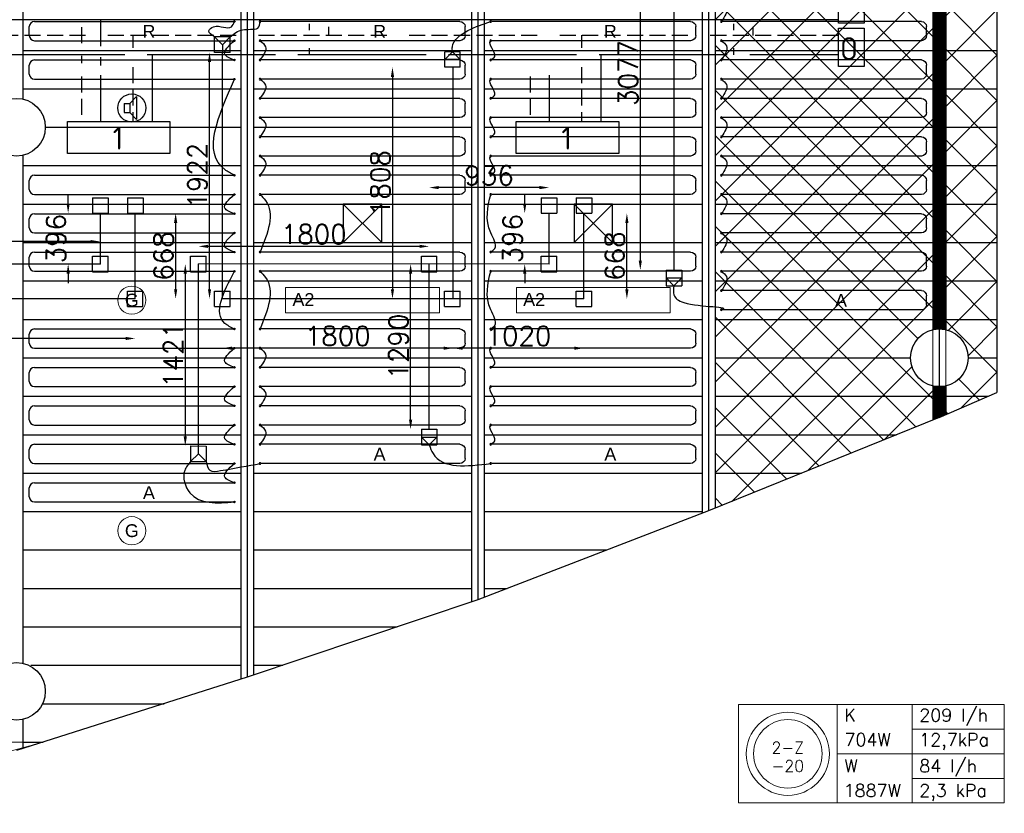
# Model space of a CAD drawing. Extents: x 7383 to 741080, y -570072 to -203000.
# Tile 29 of 43: x 492063 to 499745, y -317908 to -311713. Entities that reach past the tile are written whole.
import ezdxf
from ezdxf.enums import TextEntityAlignment as Align

# ---------------------------------------------------------------- set-up
doc = ezdxf.new("R2010")
doc.units = 0
doc.header["$LTSCALE"] = 25
for name, pattern in [('2322105', [47, 40, -7]), ('2322106', [47, 5, -2, 5, -2, 5, -2, 5, -2, 5, -2, 5, -7]), ('2322107', [2000, 1000, 1000]), ('2322108', [7, 5, -2])]:
    doc.linetypes.add(name, pattern=pattern)
doc.layers.get('0').update_dxf_attribs({"linetype": 'CONTINUOUS'})
doc.layers.get('DEFPOINTS').update_dxf_attribs({"linetype": 'CONTINUOUS'})
for name, color, linetype in [('000Vermogens2', 7, 'CONTINUOUS'), ('0010CL', 2, 'CONTINUOUS'), ('60', 7, 'CONTINUOUS'), ('60-CV', 3, 'CONTINUOUS'), ('BL$4----', 7, 'CONTINUOUS'), ('KP-bandraster', 5, 'CONTINUOUS'), ('KP-koppelingen', 6, 'CONTINUOUS'), ('KP-leidingen(aanvoer)', 5, 'CONTINUOUS'), ('KP-leidingen(retour)', 1, 'CONTINUOUS'), ('KP-Lucht aanvoer', 6, 'CONTINUOUS'), ('KP-maatvoering', 7, 'CONTINUOUS'), ('KP-Melders', 3, 'CONTINUOUS'), ('KP-onderlegger oeding', 8, 'CONTINUOUS'), ('KP-Oppervlak', 3, 'CONTINUOUS'), ('KP-panelen', 1, 'CONTINUOUS'), ('KP-registers', 4, 'CONTINUOUS'), ('KP-slangen', 7, 'CONTINUOUS'), ('KP-tekst', 7, 'CONTINUOUS'), ('SYM-W', 7, 'CONTINUOUS'), ('WL5501--', 130, 'CONTINUOUS'), ('WL5502--', 130, 'CONTINUOUS'), ('WL561---_AANVOER', 10, 'CONTINUOUS'), ('WL561---_RETOUR', 10, 'CONTINUOUS')]:
    doc.layers.add(name, color=color, linetype=linetype)
doc.layers.add('KP-Aluminium', color=8, linetype='CONTINUOUS', lineweight=18)
doc.layers.add('KP-Verlichting', color=2, linetype='CONTINUOUS', lineweight=18)
doc.styles.add('arial', font='ARIAL.TTF')
doc.styles.add('ISO', font='ISO.SHX')
doc.styles.add('VERWOL-1', font='ROMANS.SHX')
doc.dimstyles.new('MARTIN', dxfattribs={"dimscale": 0, "dimtxt": 50, "dimasz": 75, "dimexe": 4, "dimexo": 4, "dimgap": 20, "dimtad": 1, "dimdec": 0, "dimrnd": 0.01, "dimzin": 1, "dimdsep": 46, "dimtxsty": 'VERWOL-1', "dimcen": -25, "dimdle": 1, "dimclrd": 7, "dimclre": 2, "dimclrt": 7, "dimadec": 0, "dimazin": 0, "dimtfac": 1, "dimtdec": 0, "dimtix": 1, "dimtofl": 0, "dimtmove": 0, "dimatfit": 3, "dimldrblk": 'OBLIQUE', "dimfxl": 0, "dimtvp": 33.333333, "dimtolj": 1, "dimtzin": 1, "dimarcsym": 0})

# ---------------------------------------------------------------- blocks, each defined once
blk = doc.blocks.new('Leidingwerkzuid')
at = {"layer": '60-CV', "color": 2, "linetype": 'Continuous'}
for points in [[(42612.8, 811.7), (42412.8, 811.7), (42412.8, 1111.7), (42612.8, 1111.7)], [(42613.5, 474.3), (42413.5, 474.3), (42413.5, 774.3), (42613.5, 774.3)]]:
    blk.add_lwpolyline(points, close=True, dxfattribs=at)
at = {"layer": 'SYM-W', "color": 2, "linetype": 'Continuous'}
for points in [[(36397.7, 45.4), (37197.7, 45.4), (37197.7, -204.6), (36397.7, -204.6)], [(39898.4, 45.4), (40698.4, 45.4), (40698.4, -204.6), (39898.4, -204.6)]]:
    blk.add_lwpolyline(points, close=True, dxfattribs=at)
at = {"layer": 'WL5501--', "linetype": '2322105'}
for p, q in [((38286.2, 757.4), (38286.2, 807.4)), ((41596.5, 757.4), (41596.5, 807.4)), ((38286.2, 566), (38286.2, 616)), ((41596.5, 566), (41596.5, 616)), ((35845.6, 566.9), (42413.5, 566.9)), ((37058.2, 566.9), (37058.2, 45.4)), ((40558.9, 566.9), (40558.9, 45.4))]:
    blk.add_line(p, q, dxfattribs=at)
at = {"layer": 'WL5502--', "linetype": '2322106'}
for p, q in [((38436.2, 716.9), (38436.2, 783.9)), ((41746.5, 716.9), (41746.5, 783.9)), ((42413.5, 716.9), (35395.8, 716.9)), ((36908.2, 717.2), (36908.2, 620.8)), ((40408.9, 717.2), (40408.9, 620.8)), ((36908.2, 468.7), (36908.2, 45.4)), ((40408.9, 468.7), (40408.9, 45.4))]:
    blk.add_line(p, q, dxfattribs=at)
at = {"layer": 'WL561---_AANVOER', "linetype": '2322107'}
for p, q in [((42412.8, 839.3), (25478.1, 839.3)), ((36658.2, 632.3), (36658.2, 839.3)), ((36658.2, 480.8), (36658.2, 547.4)), ((36658.2, 45.4), (36658.2, 405)), ((40158.9, 45.4), (40158.9, 405))]:
    blk.add_line(p, q, dxfattribs=at)
at = {"layer": 'WL561---_RETOUR', "linetype": '2322108'}
for p, q in [((36508.2, 780.7), (36508.2, 635.3)), ((36508.2, 556.5), (36508.2, 499)), ((36508.2, 396), (36508.2, 45.4)), ((40008.9, 396), (40008.9, 45.4))]:
    blk.add_line(p, q, dxfattribs=at)
at = {"layer": '60', "color": 1, "linetype": 'Continuous', "style": 'ISO'}
for p in [(36751.4, -174.3), (40252.1, -174.3)]:
    blk.add_text('1', height=180, dxfattribs=at).set_placement(p)
at = {"layer": '60-CV', "color": 1, "linetype": 'Continuous', "style": 'ISO', "text_generation_flag": 2}
blk.add_text('O', height=180, dxfattribs=at).set_placement((42564.7, 522.3))
blk = doc.blocks.new('A$C24911335')
at = {"layer": 'BL$4----'}
blk.add_blockref('Leidingwerkzuid', (0, 0), dxfattribs=at)
blk = doc.blocks.new('A$C7D4E4579')
at = {"layer": 'KP-Aluminium', "linetype": 'Continuous'}
h = blk.add_hatch(dxfattribs=at)
h.set_pattern_fill('ANSI31', color=256, scale=10)
h.set_pattern_definition([(45, (9.863, 5202.0825), (-0.88388348, 0.88388348), [])])
h.paths.add_polyline_path([(50, 6380.6, -0.112508), (-50, 6380.6), (-50, 219.4, -0.112518), (50, 219.4)])
h.paths.add_polyline_path([(50, 7049.9), (-50, 7049.9), (-50, 6819.4, -0.112508), (50, 6819.4)])
h.paths.add_polyline_path([(50, -219.4, -0.112518), (-50, -219.4), (-50, -485.5), (50, -443.7)])
for p in [(-50, 7049.9), (-50, -219.4)]:
    blk.add_line(p, (-50, -485.5), dxfattribs=at)
blk = doc.blocks.new('Register A')
at = {"layer": 'KP-registers', "linetype": 'Continuous'}
for p, q in [((50, 115), (50, 185)), ((90, 225), (1644, 225)), ((90, 75), (1644, 75))]:
    blk.add_line(p, q, dxfattribs=at)
for centre in [(1650, 225), (1650, 75)]:
    blk.add_circle(centre, 6, dxfattribs=at)
for centre, start, end in [((90, 185), 90, 180), ((90, 115), 180, 270)]:
    blk.add_arc(centre, 40, start, end, dxfattribs=at)
blk = doc.blocks.new('*D2047')
at = {"layer": 'DEFPOINTS', "color": 0, "linetype": 'Continuous', "transparency": 16777216}
for p in [(492440.7, -313224.4), (492692.2, -313224.4), (492692.1, -313620.5)]:
    blk.add_point(p, dxfattribs=at)
at = {"layer": 'KP-maatvoering', "color": 7, "linetype": 'Continuous', "lineweight": -2, "transparency": 16777216}
for p, q in [((492440.7, -313149.4), (492440.7, -313074.4)), ((492440.7, -313695.5), (492440.7, -313770.5))]:
    blk.add_line(p, q, dxfattribs=at)
at = {"layer": 'KP-maatvoering', "color": 7, "linetype": 'Continuous', "transparency": 16777216}
for points in [[(492428.2, -313149.4), (492453.2, -313149.4), (492440.7, -313224.4)], [(492428.2, -313695.5), (492453.2, -313695.5), (492440.7, -313620.5)]]:
    blk.add_solid(points, dxfattribs=at)
at = {"layer": 'KP-maatvoering', "color": 7, "linetype": 'Continuous', "transparency": 16777216, "insert": (492345.7, -313422.5), "char_height": 150, "attachment_point": 5, "rotation": 90, "style": 'VERWOL-1'}
blk.add_mtext('\\A1;396', dxfattribs=at)
blk = doc.blocks.new('_OBLIQUE')
at = {"color": 0, "linetype": 'ByBlock'}
blk.add_line((-0.5, -0.5), (0.5, 0.5), dxfattribs=at)
blk = doc.blocks.new('*D2048')
at = {"layer": 'DEFPOINTS', "color": 0, "linetype": 'Continuous', "transparency": 16777216}
for p in [(489857.2, -313445.7), (489857.2, -313620.2), (492692.1, -313620.5)]:
    blk.add_point(p, dxfattribs=at)
at = {"layer": 'KP-maatvoering', "color": 7, "linetype": 'Continuous', "lineweight": -2, "transparency": 16777216}
blk.add_line((492617.1, -313445.7), (489932.2, -313445.7), dxfattribs=at)
at = {"layer": 'KP-maatvoering', "color": 7, "linetype": 'Continuous', "transparency": 16777216}
for points in [[(489932.2, -313433.2), (489932.2, -313458.2), (489857.2, -313445.7)], [(492617.1, -313433.2), (492617.1, -313458.2), (492692.1, -313445.7)]]:
    blk.add_solid(points, dxfattribs=at)
at = {"layer": 'KP-maatvoering', "color": 7, "linetype": 'Continuous', "transparency": 16777216, "insert": (491274.7, -313350.7), "char_height": 150, "attachment_point": 5, "style": 'VERWOL-1'}
blk.add_mtext('\\A1;2835', dxfattribs=at)
blk = doc.blocks.new('*D2050')
at = {"layer": 'DEFPOINTS', "color": 0, "linetype": 'Continuous', "transparency": 16777216}
for p in [(492964, -313224.4), (492963.9, -313892.3), (493279.3, -313892.3)]:
    blk.add_point(p, dxfattribs=at)
at = {"layer": 'KP-maatvoering', "color": 7, "linetype": 'Continuous', "lineweight": -2, "transparency": 16777216}
blk.add_line((493279.3, -313299.4), (493279.3, -313817.3), dxfattribs=at)
at = {"layer": 'KP-maatvoering', "color": 7, "linetype": 'Continuous', "transparency": 16777216}
for points in [[(493266.8, -313299.4), (493291.8, -313299.4), (493279.3, -313224.4)], [(493266.8, -313817.3), (493291.8, -313817.3), (493279.3, -313892.3)]]:
    blk.add_solid(points, dxfattribs=at)
at = {"layer": 'KP-maatvoering', "color": 7, "linetype": 'Continuous', "transparency": 16777216, "insert": (493184.3, -313558.4), "char_height": 150, "attachment_point": 5, "rotation": 90, "style": 'VERWOL-1'}
blk.add_mtext('\\A1;668', dxfattribs=at)
blk = doc.blocks.new('*D2051')
at = {"layer": 'DEFPOINTS', "color": 0, "linetype": 'Continuous', "transparency": 16777216}
for p in [(490552.2, -313892.1), (492963.9, -313892.3), (490552.2, -314201.8)]:
    blk.add_point(p, dxfattribs=at)
at = {"layer": 'KP-maatvoering', "color": 7, "linetype": 'Continuous', "lineweight": -2, "transparency": 16777216}
blk.add_line((492888.9, -314201.8), (490627.2, -314201.8), dxfattribs=at)
at = {"layer": 'KP-maatvoering', "color": 7, "linetype": 'Continuous', "transparency": 16777216}
for points in [[(490627.2, -314189.3), (490627.2, -314214.3), (490552.2, -314201.8)], [(492888.9, -314189.3), (492888.9, -314214.3), (492963.9, -314201.8)]]:
    blk.add_solid(points, dxfattribs=at)
at = {"layer": 'KP-maatvoering', "color": 7, "linetype": 'Continuous', "transparency": 16777216, "insert": (491758, -314106.8), "char_height": 150, "attachment_point": 5, "style": 'VERWOL-1'}
blk.add_mtext('\\A1;2412', dxfattribs=at)
blk = doc.blocks.new('*D2062')
at = {"layer": 'DEFPOINTS', "color": 0, "linetype": 'Continuous', "transparency": 16777216}
for p in [(496002.9, -313224.4), (496192.9, -313224.4), (496192.9, -313620.5)]:
    blk.add_point(p, dxfattribs=at)
at = {"layer": 'KP-maatvoering', "color": 7, "linetype": 'Continuous', "lineweight": -2, "transparency": 16777216}
for p, q in [((496002.9, -313149.4), (496002.9, -313074.4)), ((496002.9, -313695.5), (496002.9, -313770.5))]:
    blk.add_line(p, q, dxfattribs=at)
at = {"layer": 'KP-maatvoering', "color": 7, "linetype": 'Continuous', "transparency": 16777216}
for points in [[(495990.4, -313149.4), (496015.4, -313149.4), (496002.9, -313224.4)], [(495990.4, -313695.5), (496015.4, -313695.5), (496002.9, -313620.5)]]:
    blk.add_solid(points, dxfattribs=at)
at = {"layer": 'KP-maatvoering', "color": 7, "linetype": 'Continuous', "transparency": 16777216, "insert": (495907.9, -313422.5), "char_height": 150, "attachment_point": 5, "rotation": 90, "style": 'VERWOL-1'}
blk.add_mtext('\\A1;396', dxfattribs=at)
blk = doc.blocks.new('*D2063')
at = {"layer": 'DEFPOINTS', "color": 0, "linetype": 'Continuous', "transparency": 16777216}
for p in [(495257.2, -313023.8), (495257.2, -313620.4), (496192.9, -313620.5)]:
    blk.add_point(p, dxfattribs=at)
at = {"layer": 'KP-maatvoering', "color": 7, "linetype": 'Continuous', "lineweight": -2, "transparency": 16777216}
blk.add_line((496117.9, -313023.8), (495332.2, -313023.8), dxfattribs=at)
at = {"layer": 'KP-maatvoering', "color": 7, "linetype": 'Continuous', "transparency": 16777216}
for points in [[(495332.2, -313011.3), (495332.2, -313036.3), (495257.2, -313023.8)], [(496117.9, -313011.3), (496117.9, -313036.3), (496192.9, -313023.8)]]:
    blk.add_solid(points, dxfattribs=at)
at = {"layer": 'KP-maatvoering', "color": 7, "linetype": 'Continuous', "transparency": 16777216, "insert": (495725, -312928.8), "char_height": 150, "attachment_point": 5, "style": 'VERWOL-1'}
blk.add_mtext('\\A1;936', dxfattribs=at)
blk = doc.blocks.new('*D2064')
at = {"layer": 'DEFPOINTS', "color": 0, "linetype": 'Continuous', "transparency": 16777216}
for p in [(493457.2, -313482.8), (493457.2, -313620.2), (495257.2, -313620.4)]:
    blk.add_point(p, dxfattribs=at)
at = {"layer": 'KP-maatvoering', "color": 7, "linetype": 'Continuous', "lineweight": -2, "transparency": 16777216}
blk.add_line((495182.2, -313482.8), (493532.2, -313482.8), dxfattribs=at)
at = {"layer": 'KP-maatvoering', "color": 7, "linetype": 'Continuous', "transparency": 16777216}
for points in [[(493532.2, -313470.3), (493532.2, -313495.3), (493457.2, -313482.8)], [(495182.2, -313470.3), (495182.2, -313495.3), (495257.2, -313482.8)]]:
    blk.add_solid(points, dxfattribs=at)
at = {"layer": 'KP-maatvoering', "color": 7, "linetype": 'Continuous', "transparency": 16777216, "insert": (494357.2, -313387.8), "char_height": 150, "attachment_point": 5, "style": 'VERWOL-1'}
blk.add_mtext('\\A1;1800', dxfattribs=at)
blk = doc.blocks.new('*D2065')
at = {"layer": 'DEFPOINTS', "color": 0, "linetype": 'Continuous', "transparency": 16777216}
for p in [(493457.2, -313620.2), (493354.5, -315041.1), (493457.2, -315041.1)]:
    blk.add_point(p, dxfattribs=at)
at = {"layer": 'KP-maatvoering', "color": 7, "linetype": 'Continuous', "lineweight": -2, "transparency": 16777216}
blk.add_line((493354.5, -313695.2), (493354.5, -314966.1), dxfattribs=at)
at = {"layer": 'KP-maatvoering', "color": 7, "linetype": 'Continuous', "transparency": 16777216}
for points in [[(493342, -313695.2), (493367, -313695.2), (493354.5, -313620.2)], [(493342, -314966.1), (493367, -314966.1), (493354.5, -315041.1)]]:
    blk.add_solid(points, dxfattribs=at)
at = {"layer": 'KP-maatvoering', "color": 7, "linetype": 'Continuous', "transparency": 16777216, "insert": (493259.5, -314330.6), "char_height": 150, "attachment_point": 5, "rotation": 90, "style": 'VERWOL-1'}
blk.add_mtext('\\A1;1421', dxfattribs=at)
blk = doc.blocks.new('*D2066')
at = {"layer": 'DEFPOINTS', "color": 0, "linetype": 'Continuous', "transparency": 16777216}
for p in [(496464.7, -313224.4), (496800.1, -313224.4), (496464.6, -313892.3)]:
    blk.add_point(p, dxfattribs=at)
at = {"layer": 'KP-maatvoering', "color": 7, "linetype": 'Continuous', "lineweight": -2, "transparency": 16777216}
blk.add_line((496800.1, -313817.3), (496800.1, -313299.4), dxfattribs=at)
at = {"layer": 'KP-maatvoering', "color": 7, "linetype": 'Continuous', "transparency": 16777216}
for points in [[(496787.6, -313299.4), (496812.6, -313299.4), (496800.1, -313224.4)], [(496787.6, -313817.3), (496812.6, -313817.3), (496800.1, -313892.3)]]:
    blk.add_solid(points, dxfattribs=at)
at = {"layer": 'KP-maatvoering', "color": 7, "linetype": 'Continuous', "transparency": 16777216, "insert": (496705.1, -313558.4), "char_height": 150, "attachment_point": 5, "rotation": 90, "style": 'VERWOL-1'}
blk.add_mtext('\\A1;668', dxfattribs=at)
blk = doc.blocks.new('*D2067')
at = {"layer": 'DEFPOINTS', "color": 0, "linetype": 'Continuous', "transparency": 16777216}
for p in [(495444.4, -313892.2), (496464.6, -313892.3), (495444.4, -314277.5)]:
    blk.add_point(p, dxfattribs=at)
at = {"layer": 'KP-maatvoering', "color": 7, "linetype": 'Continuous', "lineweight": -2, "transparency": 16777216}
blk.add_line((496389.6, -314277.5), (495519.4, -314277.5), dxfattribs=at)
at = {"layer": 'KP-maatvoering', "color": 7, "linetype": 'Continuous', "transparency": 16777216}
for points in [[(495519.4, -314265), (495519.4, -314290), (495444.4, -314277.5)], [(496389.6, -314265), (496389.6, -314290), (496464.6, -314277.5)]]:
    blk.add_solid(points, dxfattribs=at)
at = {"layer": 'KP-maatvoering', "color": 7, "linetype": 'Continuous', "transparency": 16777216, "insert": (495954.5, -314182.5), "char_height": 150, "attachment_point": 5, "style": 'VERWOL-1'}
blk.add_mtext('\\A1;1020', dxfattribs=at)
blk = doc.blocks.new('*D2068')
at = {"layer": 'DEFPOINTS', "color": 0, "linetype": 'Continuous', "transparency": 16777216}
for p in [(493644.4, -313892), (495444.4, -313892.4), (493644.4, -314277.5)]:
    blk.add_point(p, dxfattribs=at)
at = {"layer": 'KP-maatvoering', "color": 7, "linetype": 'Continuous', "lineweight": -2, "transparency": 16777216}
blk.add_line((495369.4, -314277.5), (493719.4, -314277.5), dxfattribs=at)
at = {"layer": 'KP-maatvoering', "color": 7, "linetype": 'Continuous', "transparency": 16777216}
for points in [[(493719.4, -314265), (493719.4, -314290), (493644.4, -314277.5)], [(495369.4, -314265), (495369.4, -314290), (495444.4, -314277.5)]]:
    blk.add_solid(points, dxfattribs=at)
at = {"layer": 'KP-maatvoering', "color": 7, "linetype": 'Continuous', "transparency": 16777216, "insert": (494544.4, -314182.5), "char_height": 150, "attachment_point": 5, "style": 'VERWOL-1'}
blk.add_mtext('\\A1;1800', dxfattribs=at)
blk = doc.blocks.new('*D2069')
at = {"layer": 'DEFPOINTS', "color": 0, "linetype": 'Continuous', "transparency": 16777216}
for p in [(493543.9, -311969.6), (493644.4, -311969.6), (493644.4, -313892)]:
    blk.add_point(p, dxfattribs=at)
at = {"layer": 'KP-maatvoering', "color": 7, "linetype": 'Continuous', "lineweight": -2, "transparency": 16777216}
blk.add_line((493543.9, -313817), (493543.9, -312044.6), dxfattribs=at)
at = {"layer": 'KP-maatvoering', "color": 7, "linetype": 'Continuous', "transparency": 16777216}
for points in [[(493531.4, -312044.6), (493556.4, -312044.6), (493543.9, -311969.6)], [(493531.4, -313817), (493556.4, -313817), (493543.9, -313892)]]:
    blk.add_solid(points, dxfattribs=at)
at = {"layer": 'KP-maatvoering', "color": 7, "linetype": 'Continuous', "transparency": 16777216, "insert": (493448.9, -312930.8), "char_height": 150, "attachment_point": 5, "rotation": 90, "style": 'VERWOL-1'}
blk.add_mtext('\\A1;1922', dxfattribs=at)
blk = doc.blocks.new('*D2070')
at = {"layer": 'DEFPOINTS', "color": 0, "linetype": 'Continuous', "transparency": 16777216}
for p in [(495112.5, -313620.4), (495257.2, -313620.4), (495257.2, -314910.6)]:
    blk.add_point(p, dxfattribs=at)
at = {"layer": 'KP-maatvoering', "color": 7, "linetype": 'Continuous', "lineweight": -2, "transparency": 16777216}
blk.add_line((495112.5, -314835.6), (495112.5, -313695.4), dxfattribs=at)
at = {"layer": 'KP-maatvoering', "color": 7, "linetype": 'Continuous', "transparency": 16777216}
for points in [[(495100, -313695.4), (495125, -313695.4), (495112.5, -313620.4)], [(495100, -314835.6), (495125, -314835.6), (495112.5, -314910.6)]]:
    blk.add_solid(points, dxfattribs=at)
at = {"layer": 'KP-maatvoering', "color": 7, "linetype": 'Continuous', "transparency": 16777216, "insert": (495017.5, -314265.5), "char_height": 150, "attachment_point": 5, "rotation": 90, "style": 'VERWOL-1'}
blk.add_mtext('\\A1;1290', dxfattribs=at)
blk = doc.blocks.new('*D2076')
at = {"layer": 'DEFPOINTS', "color": 0, "linetype": 'Continuous', "transparency": 16777216}
for p in [(497162.5, -310591.2), (496904.9, -313668.3), (497167.7, -313668.3)]:
    blk.add_point(p, dxfattribs=at)
at = {"layer": 'KP-maatvoering', "color": 7, "linetype": 'Continuous', "lineweight": -2, "transparency": 16777216}
blk.add_line((496904.9, -310666.2), (496904.9, -313593.3), dxfattribs=at)
at = {"layer": 'KP-maatvoering', "color": 7, "linetype": 'Continuous', "transparency": 16777216}
for points in [[(496892.4, -310666.2), (496917.4, -310666.2), (496904.9, -310591.2)], [(496892.4, -313593.3), (496917.4, -313593.3), (496904.9, -313668.3)]]:
    blk.add_solid(points, dxfattribs=at)
at = {"layer": 'KP-maatvoering', "color": 7, "linetype": 'Continuous', "transparency": 16777216, "insert": (496809.9, -312129.7), "char_height": 150, "attachment_point": 5, "rotation": 90, "style": 'VERWOL-1'}
blk.add_mtext('\\A1;3077', dxfattribs=at)
blk = doc.blocks.new('*D2080')
at = {"layer": 'DEFPOINTS', "color": 0, "linetype": 'Continuous', "transparency": 16777216}
for p in [(495439.3, -312084.7), (494971.2, -313892.2), (495444.4, -313892.2)]:
    blk.add_point(p, dxfattribs=at)
at = {"layer": 'KP-maatvoering', "color": 7, "linetype": 'Continuous', "lineweight": -2, "transparency": 16777216}
blk.add_line((494971.2, -312159.7), (494971.2, -313817.2), dxfattribs=at)
at = {"layer": 'KP-maatvoering', "color": 7, "linetype": 'Continuous', "transparency": 16777216}
for points in [[(494958.7, -312159.7), (494983.7, -312159.7), (494971.2, -312084.7)], [(494958.7, -313817.2), (494983.7, -313817.2), (494971.2, -313892.2)]]:
    blk.add_solid(points, dxfattribs=at)
at = {"layer": 'KP-maatvoering', "color": 7, "linetype": 'Continuous', "transparency": 16777216, "insert": (494876.2, -312988.5), "char_height": 150, "attachment_point": 5, "rotation": 90, "style": 'VERWOL-1'}
blk.add_mtext('\\A1;1808', dxfattribs=at)

msp = doc.modelspace()

# ---------------------------------------------------------------- hatches: boundary and pattern name
at = {"layer": 'KP-Aluminium', "linetype": 'Continuous'}
h = msp.add_hatch(dxfattribs=at)
h.set_pattern_fill('ANSI37', color=256, scale=2000)
h.set_pattern_definition([(45, (252907.47, -39046.92), (-176.7767, 176.7767), []), (135, (252907.47, -39046.92), (-176.7767, -176.7767), [])])
h.paths.add_polyline_path([(499687.6, -307302.8), (499287.7, -307302.8), (499287.7, -307533.3, -0.349981), (499462.7, -307752.6, -0.349981), (499287.7, -307972), (499287.7, -314133.3, -0.349976), (499462.6, -314352.6, -0.349976), (499287.7, -314572), (499287.7, -314796.4), (499687.6, -314623.8)])
h.paths.add_polyline_path([(499187.7, -307972, -0.350032), (499012.6, -307752.6, -0.350032), (499187.7, -307533.2), (499187.7, -307302.8), (497487.7, -307302.8), (497487.7, -315526.3), (498163.7, -315252.6), (499187.7, -314838.2), (499187.7, -314572, -0.350027), (499012.6, -314352.6, -0.350027), (499187.7, -314133.3)])

# ---------------------------------------------------------------- linework, layer by layer
at = {"layer": '000Vermogens2', "linetype": 'Continuous', "lineweight": 0}
for p, q in [((497671.9, -317059.8), (497671.9, -317827.6)), ((497671.9, -317059.8), (499744.8, -317059.8)), ((498439.8, -317059.8), (498439.8, -317827.6)), ((499025, -317443.7), (499025, -317059.8)), ((499744.8, -317059.8), (499744.8, -317827.6)), ((499025, -317251.7), (499744.8, -317251.7)), ((498439.8, -317443.7), (499744.8, -317443.7)), ((499025, -317443.7), (499025, -317827.6)), ((499025, -317635.7), (499744.8, -317635.7)), ((497671.9, -317827.6), (499744.8, -317827.6))]:
    msp.add_line(p, q, dxfattribs=at)
for radius in [324.2, 267.6]:
    msp.add_circle((498055.8, -317443.7), radius, dxfattribs=at)
at = {"layer": '0010CL', "linetype": 'Continuous'}
for p, q in [((493837.6, -307302.7), (493837.6, -316846.1)), ((495637.6, -307302.8), (495637.6, -316241.2)), ((497437.7, -307302.8), (497437.7, -315546.5)), ((499237.7, -307302.8), (499237.7, -314818))]:
    msp.add_line(p, q, dxfattribs=at)
at = {"layer": 'KP-Aluminium', "linetype": 'Continuous'}
for p, q in [((497487.7, -315526.3), (497487.7, -307302.8)), ((499187.7, -307302.8), (499187.7, -314838.2)), ((499287.7, -314796.4), (499287.7, -307302.8)), ((499687.6, -307302.8), (499687.6, -314623.8)), ((499187.7, -314572), (499187.7, -314838.2)), ((499287.7, -314572), (499287.7, -314796.4)), ((499687.6, -314623.8), (499287.7, -314796.4)), ((499287.7, -314796.4), (499187.7, -314838.2)), ((499187.7, -314838.2), (498163.7, -315252.6)), ((498163.7, -315252.6), (497487.7, -315526.3)), ((456037.6, -317352.6), (492246.3, -317352.6)), ((492246.3, -317352.6), (490237.6, -317908.2)), ((492088.1, -317352.6), (492088.1, -317396.4))]:
    msp.add_line(p, q, dxfattribs=at)
msp.add_circle((499237.6, -314352.6), 225, dxfattribs=at)
at = {"layer": 'KP-bandraster', "linetype": 'Continuous'}
for p, q in [((492087.6, -307302.7), (492087.6, -312333.3)), ((493787.6, -307302.7), (493787.6, -316862.1)), ((493887.6, -307302.7), (493887.6, -316829.3)), ((495587.6, -307302.8), (495587.6, -316258)), ((495687.6, -307302.8), (495687.6, -316221.9)), ((495687.6, -307302.8), (495687.6, -316221.9)), ((497387.7, -307302.8), (497387.7, -315565.8)), ((497487.7, -307302.8), (497487.7, -315526.3)), ((499187.7, -307972), (499187.7, -314133.4)), ((499287.7, -307972), (499287.7, -314133.4)), ((492087.6, -312772), (492087.6, -316736.6)), ((499187.7, -314571.9), (499187.7, -314838.2)), ((499287.7, -314571.9), (499287.7, -314796.4)), ((492087.6, -317175.4), (492087.6, -317403.1))]:
    msp.add_line(p, q, dxfattribs=at)
for centre, radius in [((492037.6, -312552.6), 225), ((499237.6, -314352.6), 224.9), ((492037.6, -316956), 225)]:
    msp.add_circle(centre, radius, dxfattribs=at)
at = {"layer": 'KP-koppelingen', "linetype": 'Continuous'}
for p, q in [((493583.6, -311969.5), (493583.8, -311847.9)), ((493705.4, -311848.1), (493583.8, -311847.9)), ((493583.8, -311847.9), (493644.5, -311908.8)), ((493644.5, -311908.8), (493705.4, -311848.1)), ((493705.2, -311969.7), (493705.4, -311848.1)), ((493705.2, -311969.7), (493583.6, -311969.5)), ((493644.5, -311908.8), (493644.4, -311969.6)), ((495378.4, -312084.7), (495378.5, -311963)), ((495378.4, -312023.9), (495439.3, -311963.1)), ((495500.1, -311963.1), (495378.5, -311963)), ((495439.3, -311963.1), (495500.1, -312023.9)), ((495500.1, -312084.7), (495500.1, -311963.1)), ((495500.1, -312023.9), (495378.4, -312023.9)), ((495500.1, -312084.7), (495378.4, -312084.7)), ((492631.4, -313102.8), (492753, -313102.8)), ((492631.4, -313102.8), (492631.4, -313224.4)), ((492753, -313102.8), (492753, -313224.4)), ((492903.2, -313102.8), (492903.1, -313224.4)), ((492903.2, -313102.8), (493024.8, -313102.8)), ((493024.8, -313102.8), (493024.8, -313224.5)), ((496132.1, -313102.8), (496253.7, -313102.8)), ((496132.1, -313102.8), (496132.1, -313224.4)), ((496253.7, -313102.8), (496253.7, -313224.4)), ((496403.9, -313102.8), (496525.5, -313102.8)), ((496403.9, -313102.8), (496403.9, -313224.4)), ((496525.5, -313102.8), (496525.5, -313224.5)), ((492631.4, -313224.4), (492753, -313224.4)), ((492903.1, -313224.4), (493024.8, -313224.5)), ((496132.1, -313224.4), (496253.7, -313224.4)), ((496403.9, -313224.4), (496525.5, -313224.5)), ((492631.3, -313681.3), (492631.3, -313559.7)), ((492631.3, -313559.7), (492753, -313559.7)), ((492753, -313681.4), (492753, -313559.7)), ((493396.4, -313681), (493396.4, -313559.4)), ((493396.4, -313559.4), (493518, -313559.4)), ((493518, -313681.1), (493518, -313559.4)), ((495196.4, -313681.2), (495196.4, -313559.6)), ((495196.4, -313559.6), (495318, -313559.6)), ((495318, -313681.2), (495318, -313559.6)), ((496132, -313681.3), (496132, -313559.7)), ((496132, -313559.7), (496253.7, -313559.7)), ((496253.7, -313681.4), (496253.7, -313559.7)), ((492631.3, -313681.3), (492753, -313681.4)), ((493396.4, -313681), (493518, -313681.1)), ((495196.4, -313681.2), (495318, -313681.2)), ((496132, -313681.3), (496253.7, -313681.4)), ((497106.8, -313668.2), (497228.5, -313668.3)), ((497106.8, -313668.2), (497106.8, -313789.9)), ((497106.8, -313729.1), (497228.5, -313729.1)), ((497167.6, -313789.9), (497106.8, -313729.1)), ((497228.5, -313729.1), (497167.6, -313789.9)), ((497228.5, -313668.3), (497228.4, -313789.9)), ((497106.8, -313789.9), (497228.4, -313789.9)), ((492903.1, -313953.1), (492903.1, -313831.5)), ((492903.1, -313831.5), (493024.7, -313831.5)), ((493024.7, -313953.2), (493024.7, -313831.5)), ((493583.6, -313953.2), (493583.6, -313831.6)), ((493583.6, -313831.6), (493705.2, -313831.6)), ((493705.2, -313953.3), (493705.2, -313831.6)), ((495376.9, -313953.2), (495376.9, -313831.6)), ((495376.9, -313831.6), (495498.6, -313831.6)), ((495498.5, -313953.3), (495498.6, -313831.6)), ((496403.8, -313953.1), (496403.8, -313831.5)), ((496403.8, -313831.5), (496525.4, -313831.5)), ((496525.4, -313953.2), (496525.4, -313831.5)), ((492903.1, -313953.1), (493024.7, -313953.2)), ((493583.6, -313953.2), (493705.2, -313953.3)), ((495376.9, -313953.2), (495498.5, -313953.3)), ((496403.8, -313953.1), (496525.4, -313953.2)), ((495196.4, -314910.6), (495318, -314910.6)), ((495196.4, -314910.6), (495196.4, -315032.2)), ((495318, -314910.6), (495318, -315032.3)), ((493396.4, -315041), (493396.3, -315162.6)), ((493396.4, -315041), (493518, -315041.1)), ((493457.2, -315101.9), (493457.2, -315041.1)), ((493518, -315041.1), (493517.9, -315162.7)), ((495196.4, -314971.4), (495318, -314971.5)), ((495257.2, -315032.3), (495196.4, -314971.4)), ((495196.4, -315032.2), (495318, -315032.3)), ((495318, -314971.5), (495257.2, -315032.3)), ((493457.2, -315101.9), (493396.3, -315162.6)), ((493517.9, -315162.7), (493457.2, -315101.9)), ((493396.3, -315162.6), (493517.9, -315162.7))]:
    msp.add_line(p, q, dxfattribs=at)
at = {"layer": 'KP-leidingen(aanvoer)', "linetype": 'Continuous'}
for p, q in [((497167.7, -313668.3), (497167.7, -308380.5)), ((492692.1, -313620.5), (492692.2, -313224.4)), ((496192.9, -313620.5), (496192.9, -313224.4)), ((492692.1, -313620.5), (489857.2, -313620.2)), ((496192.9, -313620.5), (493457.2, -313620.2)), ((493457.2, -315041.1), (493457.2, -313620.2)), ((495257.2, -314910.6), (495257.2, -313620.4))]:
    msp.add_line(p, q, dxfattribs=at)
at = {"layer": 'KP-leidingen(retour)', "linetype": 'Continuous'}
for p, q in [((493644.4, -313892), (493644.4, -311969.6)), ((495444.4, -313892.4), (495444.4, -312084.7)), ((492963.9, -313892.3), (492964, -313224.4)), ((496464.6, -313892.3), (496464.7, -313224.4)), ((492963.9, -313892.3), (490552.2, -313892.1)), ((496464.6, -313892.3), (493644.4, -313892))]:
    msp.add_line(p, q, dxfattribs=at)
at = {"layer": 'KP-Lucht aanvoer', "linetype": 'Continuous'}
for p, q in [((494587.6, -313152.7), (494587.5, -313452.7)), ((494587.5, -313452.7), (494887.3, -313152.7)), ((494887.3, -313152.7), (494587.6, -313152.7)), ((494587.6, -313152.7), (494887.5, -313452.7)), ((494887.5, -313452.7), (494887.3, -313152.7)), ((496387.8, -313152.6), (496387.6, -313452.6)), ((496387.6, -313452.6), (496687.5, -313152.6)), ((496387.8, -313152.7), (496387.6, -313452.7)), ((496387.6, -313452.7), (496687.5, -313152.7)), ((496687.5, -313152.6), (496387.8, -313152.6)), ((496387.8, -313152.6), (496687.6, -313452.6)), ((496687.5, -313152.7), (496387.8, -313152.7)), ((496387.8, -313152.7), (496687.6, -313452.7)), ((496687.6, -313452.6), (496687.5, -313152.6)), ((496687.6, -313452.7), (496687.5, -313152.7)), ((494587.5, -313452.7), (494887.5, -313452.7)), ((496387.6, -313452.6), (496687.6, -313452.6)), ((496387.6, -313452.7), (496687.6, -313452.7))]:
    msp.add_line(p, q, dxfattribs=at)
at = {"layer": 'KP-Melders', "linetype": 'Continuous'}
for p, q in [((492920.8, -312368.2), (492972.8, -312312.9)), ((492972.8, -312312.9), (492972.8, -312493.6)), ((492877.8, -312368.2), (492920.8, -312368.2)), ((492877.8, -312368.2), (492877.8, -312438.2)), ((492920.8, -312368.2), (492920.8, -312438.2)), ((492877.8, -312438.2), (492920.8, -312438.2)), ((492877.8, -312438.2), (492920.8, -312438.2)), ((492920.8, -312438.2), (492972.8, -312493.6))]:
    msp.add_line(p, q, dxfattribs=at)
msp.add_circle((492937.6, -312402.6), 110, dxfattribs=at)
at = {"layer": 'KP-Oppervlak', "linetype": 'Continuous'}
for p, q in [((499687.6, -307302.8), (499687.6, -314623.8)), ((499237.6, -314818), (499687.6, -314623.8)), ((499237.6, -314818), (497437.9, -315546.4)), ((497437.9, -315546.4), (495637.6, -316241.2)), ((495637.6, -316241.2), (493837.6, -316846.1)), ((493837.6, -316846.1), (492037.6, -317419.1))]:
    msp.add_line(p, q, dxfattribs=at)
at = {"layer": 'KP-panelen', "linetype": 'Continuous'}
for p, q in [((492087.6, -311952.6), (493787.6, -311952.6)), ((493887.6, -311952.6), (495587.6, -311952.6)), ((495687.6, -311952.6), (497387.6, -311952.6)), ((497487.6, -311952.6), (499187.6, -311952.6)), ((499287.6, -311952.6), (499687.6, -311952.6)), ((492087.6, -312252.6), (493787.6, -312252.6)), ((493887.6, -312252.6), (495587.6, -312252.6)), ((495687.6, -312252.6), (497387.6, -312252.6)), ((497487.6, -312252.6), (499187.6, -312252.6)), ((499287.6, -312252.6), (499687.6, -312252.6)), ((492262.6, -312552.6), (493787.6, -312552.6)), ((493887.6, -312552.6), (495587.6, -312552.6)), ((495687.6, -312552.6), (497387.6, -312552.6)), ((497487.6, -312552.6), (499187.6, -312552.6)), ((499287.6, -312552.6), (499687.6, -312552.6)), ((492087.6, -312852.6), (493787.6, -312852.6)), ((493887.6, -312852.6), (495587.6, -312852.6)), ((495687.6, -312852.6), (497387.6, -312852.6)), ((497487.6, -312852.6), (499187.6, -312852.6)), ((499287.6, -312852.6), (499687.6, -312852.6)), ((492087.6, -313152.6), (493787.6, -313152.6)), ((493887.6, -313152.6), (495587.6, -313152.6)), ((495687.6, -313152.6), (497387.6, -313152.6)), ((497487.6, -313152.6), (499187.6, -313152.6)), ((499287.6, -313152.6), (499687.6, -313152.6)), ((492087.6, -313452.6), (493787.6, -313452.6)), ((493887.6, -313452.6), (495587.6, -313452.6)), ((495687.6, -313452.6), (497387.6, -313452.6)), ((497487.6, -313452.6), (499187.6, -313452.6)), ((499287.6, -313452.6), (499687.6, -313452.6)), ((492087.6, -313752.6), (493787.6, -313752.6)), ((493887.6, -313752.6), (495587.6, -313752.6)), ((495687.6, -313752.6), (497387.6, -313752.6)), ((497487.6, -313752.6), (499187.6, -313752.6)), ((499287.6, -313752.6), (499687.6, -313752.6)), ((492087.6, -314052.6), (493787.6, -314052.6)), ((493887.6, -314052.6), (495587.6, -314052.6)), ((495687.6, -314052.6), (497387.6, -314052.6)), ((497487.6, -314052.6), (499187.6, -314052.6)), ((499287.6, -314052.6), (499687.6, -314052.6)), ((492087.6, -314352.6), (493787.6, -314352.6)), ((493887.6, -314352.6), (495587.6, -314352.6)), ((495687.6, -314352.6), (497387.6, -314352.6)), ((497487.6, -314352.6), (499012.8, -314352.6)), ((499462.5, -314352.6), (499687.6, -314352.6)), ((492087.6, -314652.6), (493787.6, -314652.6)), ((493887.6, -314652.6), (495587.6, -314652.6)), ((495687.6, -314652.6), (497387.6, -314652.6)), ((497487.6, -314652.6), (499187.6, -314652.6)), ((499287.6, -314652.6), (499620.7, -314652.6)), ((492087.6, -314952.6), (493787.6, -314952.6)), ((493887.6, -314952.6), (495587.6, -314952.6)), ((495687.6, -314952.6), (497387.6, -314952.6)), ((497487.6, -314952.6), (498904.9, -314952.6)), ((492087.6, -315252.6), (493787.6, -315252.6)), ((493887.6, -315252.6), (495587.6, -315252.6)), ((495687.6, -315252.6), (497387.6, -315252.6)), ((497487.6, -315252.6), (498163.7, -315252.6)), ((492087.6, -315552.6), (493787.6, -315552.6)), ((493887.6, -315552.6), (495587.6, -315552.6)), ((495687.6, -315552.6), (497387.6, -315552.6)), ((492087.6, -315852.6), (493787.6, -315852.6)), ((493887.6, -315852.6), (495587.6, -315852.6)), ((495687.6, -315852.6), (496644.4, -315852.6)), ((492087.6, -316152.6), (493787.6, -316152.6)), ((493887.6, -316152.6), (495587.6, -316152.6)), ((495687.6, -316152.6), (495867.1, -316152.6)), ((492087.6, -316452.6), (493787.6, -316452.6)), ((493887.6, -316452.6), (495008.5, -316452.6)), ((492150.3, -316752.6), (493787.6, -316752.6)), ((493887.6, -316752.6), (494115.8, -316752.6)), ((492240.8, -317052.6), (493188.9, -317052.6)), ((492087.6, -317352.6), (492246.3, -317352.6))]:
    msp.add_line(p, q, dxfattribs=at)
at = {"layer": 'KP-slangen', "linetype": 'Continuous'}
for points in [[(497537.6, -311577.7), (497576.8, -311618.6), (497537.6, -311727.7)], [(493583.8, -311847.9), (493539.4, -311799.8), (493575.3, -311769.1), (493714.7, -311768), (493737.6, -311727.6)], [(493705.4, -311848.1), (493749.6, -311812.1), (493862.4, -311788.5), (493921.8, -311778.3), (493937.6, -311727.6)], [(495439.3, -311963.1), (495438.3, -311924.6), (495558.7, -311798.5), (495737.6, -311727.6)], [(493737.6, -312027.6), (493663.4, -311983.9), (493737.6, -311877.6)], [(493937.6, -311877.6), (493980.6, -311924.6), (493937.6, -312027.6)], [(495737.6, -312027.6), (495768.9, -311999.4), (495737.6, -311877.6), (495739.6, -311875.4)], [(497537.6, -311877.7), (497576.8, -311918.6), (497537.6, -312027.7)], [(493737.6, -312927.6), (493663.4, -312883.9), (493737.6, -312177.6)], [(493937.6, -312177.6), (493980.6, -312224.6), (493937.6, -312327.6)], [(495737.6, -312327.6), (495768.9, -312299.4), (495737.6, -312177.6), (495739.6, -312175.4)], [(497537.6, -312177.7), (497576.8, -312218.6), (497537.6, -312327.7)], [(493937.6, -312477.6), (493980.6, -312524.6), (493937.6, -312627.6)], [(495737.6, -312627.6), (495768.9, -312599.4), (495737.6, -312477.6), (495739.6, -312475.4)], [(497537.6, -312477.7), (497576.8, -312518.6), (497537.6, -312627.7)], [(493937.6, -312777.6), (493980.6, -312824.6), (493937.6, -312927.6)], [(495737.6, -312927.6), (495768.9, -312899.4), (495737.6, -312777.6), (495739.6, -312775.4)], [(497537.6, -312777.7), (497576.8, -312818.6), (497537.6, -312927.7)], [(493737.6, -313227.6), (493663.4, -313183.9), (493737.6, -313077.6)], [(493937.6, -313077.6), (493980.6, -313124.6), (493937.6, -313527.6)], [(495737.6, -313527.6), (495768.9, -313499.4), (495737.6, -313377.6), (495737.6, -313077.6)], [(497537.6, -313077.7), (497576.8, -313118.6), (497537.6, -313227.7)], [(493737.6, -313527.6), (493663.4, -313483.9), (493737.6, -313377.6)], [(497537.6, -313377.7), (497576.7, -313418.6), (497537.6, -313527.7)], [(493737.6, -314127.6), (493663.4, -314083.9), (493737.6, -313677.6)], [(493937.6, -313677.6), (493980.6, -313724.6), (493937.6, -314127.6)], [(495737.6, -314127.6), (495768.9, -314099.4), (495737.6, -313977.6), (495737.6, -313677.6)], [(497537.6, -313677.7), (497576.7, -313718.6), (497537.6, -313827.7)], [(497167.6, -313789.9), (497166.2, -313860.2), (497245, -313921.1), (497537.6, -313977.7), (497529.9, -313980.2)], [(495737.6, -314427.6), (495768.9, -314399.4), (495737.6, -314277.6), (495739.6, -314275.4)], [(493737.6, -314427.6), (493663.4, -314383.9), (493737.6, -314277.6)], [(493937.6, -314277.6), (493980.6, -314324.6), (493937.6, -314427.6)], [(493737.6, -314727.6), (493663.4, -314683.9), (493737.6, -314577.6)], [(493937.6, -314577.6), (493980.6, -314624.6), (493937.6, -314727.6)], [(495737.6, -314727.6), (495768.9, -314699.4), (495737.6, -314577.6), (495739.6, -314575.4)], [(493737.6, -315027.6), (493663.4, -314983.9), (493737.6, -314877.6)], [(493937.6, -314877.6), (493980.6, -314924.6), (493937.6, -315027.6)], [(495737.6, -315027.6), (495768.9, -314999.4), (495737.6, -314877.6), (495739.6, -314875.4)], [(495257.2, -315032.3), (495287.4, -315099.1), (495737.6, -315177.6)], [(493396.3, -315162.6), (493349.9, -315232.3), (493389.8, -315406), (493737.6, -315477.6)], [(493517.9, -315162.7), (493546, -315229.9), (493628.2, -315233.4), (493937.6, -315177.6)], [(493737.6, -315327.6), (493663.4, -315283.9), (493737.6, -315177.6)]]:
    msp.add_spline(points, degree=3, dxfattribs=at)
at = {"layer": 'KP-Verlichting', "linetype": 'Continuous'}
for p, q in [((494137.6, -313802.6), (495337.6, -313802.6)), ((494137.6, -313802.6), (494137.6, -314002.6)), ((495337.6, -313802.6), (495337.6, -314002.6)), ((495937.6, -313802.6), (497137.6, -313802.6)), ((495937.6, -313802.6), (495937.6, -314002.6)), ((497137.6, -313802.6), (497137.6, -314002.6)), ((494137.6, -314002.6), (495337.6, -314002.6)), ((495937.6, -314002.6), (497137.6, -314002.6))]:
    msp.add_line(p, q, dxfattribs=at)
for centre in [(492937.6, -313902.6), (492937.6, -315702.6)]:
    msp.add_circle(centre, 110, dxfattribs=at)

# ---------------------------------------------------------------- block references
at = {"layer": 'KP-Aluminium', "linetype": 'Continuous'}
msp.add_blockref('A$C7D4E4579', (499237.6, -314352.6), dxfattribs=at)
at = {"layer": 'KP-onderlegger oeding', "linetype": 'Continuous'}
msp.add_blockref('A$C24911335', (456037.6, -312552.6), dxfattribs=at)
at = {"layer": 'KP-registers', "linetype": 'Continuous'}
for p in [(492087.6, -311952.6), (492087.6, -312252.6), (492087.6, -313152.6), (492087.6, -313452.6), (492087.6, -313752.6), (492087.6, -314352.6), (492087.6, -314652.6), (492087.6, -314952.6), (492087.6, -315252.6), (492087.6, -315552.6)]:
    msp.add_blockref('Register A', p, dxfattribs=at)
at = {"layer": 'KP-registers', "linetype": 'Continuous', "xscale": -1}
for p in [(495587.6, -311952.6), (497387.6, -311952.6), (499187.6, -311952.6), (495587.6, -312252.6), (497387.6, -312252.6), (499187.6, -312252.6), (495587.6, -312552.6), (497387.6, -312552.6), (499187.6, -312552.6), (495587.6, -312852.6), (497387.6, -312852.6), (499187.6, -312852.6), (495587.6, -313152.6), (497387.6, -313152.6), (499187.6, -313152.6), (499187.6, -313452.6), (495587.6, -313752.6), (497387.6, -313752.6), (499187.6, -313752.6), (499187.6, -314052.6), (495587.6, -314352.6), (497387.6, -314352.6), (495587.6, -314652.6), (497387.6, -314652.6), (495587.6, -314952.6), (497387.6, -314952.6), (495587.6, -315252.6), (497387.6, -315252.6)]:
    msp.add_blockref('Register A', p, dxfattribs=at)

# ---------------------------------------------------------------- texts
at = {"layer": '000Vermogens2', "linetype": 'Continuous', "lineweight": 0, "style": 'VERWOL-1'}
for s, p in [('K', (498497.5, -317191.8)), ('209 l/h', (499081.3, -317191.8)), ('704W', (498497.5, -317383.8)), ('12,7kPa', (499081.3, -317383.8)), ('W', (498497.5, -317588.1)), ('84 l/h', (499081.3, -317588.1)), ('1887W', (498491.4, -317780.1)), ('2,3 kPa', (499081.3, -317780.1))]:
    msp.add_text(s, height=100, dxfattribs=at).set_placement(p)
for s, p in [('2-Z', (498055.8, -317396.4)), ('-20', (498055.8, -317538.3))]:
    msp.add_text(s, height=90, dxfattribs=at).set_placement(p, align=Align.MIDDLE_CENTER)
at = {"layer": 'KP-tekst', "linetype": 'Continuous', "char_height": 100, "attachment_point": 5, "style": 'arial'}
for s, insert in [('\\A1;R', (493070.9, -311804.7)), ('\\A1;R', (494870.9, -311804.7)), ('\\A1;R', (496670.9, -311804.7)), ('\\A1;A', (498470.9, -313904.7)), ('\\A1;A', (494870.9, -315104.7)), ('\\A1;A', (496670.9, -315104.7)), ('\\A1;A', (493070.9, -315404.7))]:
    msp.add_mtext(s, dxfattribs=dict(at, insert=insert))
at = {"layer": 'KP-Verlichting', "linetype": 'Continuous', "char_height": 100, "attachment_point": 5, "style": 'arial'}
for s, insert in [('\\A1;G', (492937.6, -313902.6)), ('\\A1;A2', (494276.3, -313897.6)), ('\\A1;A2', (496076.3, -313897.6)), ('\\A1;G', (492937.6, -315702.6))]:
    msp.add_mtext(s, dxfattribs=dict(at, insert=insert))

# ---------------------------------------------------------------- dimensions: what is measured, and where the dimension line sits
at = {"layer": 'KP-maatvoering', "linetype": 'Continuous'}
for base, p1, p2, picture, middle in [((496904.9, -313668.3), (497162.5, -310591.2), (497167.7, -313668.3), '*D2076', (496809.9, -312129.7)), ((493543.9, -311969.6), (493644.4, -313892), (493644.4, -311969.6), '*D2069', (493448.9, -312930.8)), ((494971.1529, -313892.2135), (495439.2503, -312084.6876), (495444.4204, -313892.2135), '*D2080', (494876.1529, -312988.4506)), ((492440.7, -313224.4), (492692.1, -313620.5), (492692.2, -313224.4), '*D2047', (492345.7, -313422.5)), ((496002.9, -313224.4), (496192.9, -313620.5), (496192.9, -313224.4), '*D2062', (495907.9, -313422.5)), ((493279.3, -313892.3), (492964, -313224.4), (492963.9, -313892.3), '*D2050', (493184.3, -313558.4)), ((496800.1, -313224.4), (496464.6, -313892.3), (496464.7, -313224.4), '*D2066', (496705.1, -313558.4)), ((493354.5, -315041.1), (493457.2, -313620.2), (493457.2, -315041.1), '*D2065', (493259.5, -314330.6)), ((495112.5, -313620.4), (495257.2, -314910.6), (495257.2, -313620.4), '*D2070', (495017.5, -314265.5))]:
    dim = msp.add_linear_dim(base=base, p1=p1, p2=p2, angle=90, dimstyle='MARTIN', override={"dimscale": 1, "dimtxt": 150, "dimse1": 1, "dimse2": 1}, dxfattribs=at)
    dim.commit()
    dim.dimension.update_dxf_attribs({"geometry": picture, "text_midpoint": middle})
for base, p1, p2, picture, middle in [((495257.2, -313023.8), (496192.9, -313620.5), (495257.2, -313620.4), '*D2063', (495725, -312928.8)), ((489857.2, -313445.7), (492692.1, -313620.5), (489857.2, -313620.2), '*D2048', (491274.7, -313350.7)), ((493457.2, -313482.8), (495257.2, -313620.4), (493457.2, -313620.2), '*D2064', (494357.2, -313387.8)), ((490552.2, -314201.8), (492963.9, -313892.3), (490552.2, -313892.1), '*D2051', (491758, -314106.8)), ((493644.4, -314277.5), (495444.4, -313892.4), (493644.4, -313892), '*D2068', (494544.4, -314182.5)), ((495444.4, -314277.5), (496464.6, -313892.3), (495444.4, -313892.2), '*D2067', (495954.5, -314182.5))]:
    dim = msp.add_linear_dim(base=base, p1=p1, p2=p2, dimstyle='MARTIN', override={"dimscale": 1, "dimtxt": 150, "dimse1": 1, "dimse2": 1}, dxfattribs=at)
    dim.commit()
    dim.dimension.update_dxf_attribs({"geometry": picture, "text_midpoint": middle})

doc.saveas('drawing.dxf')
